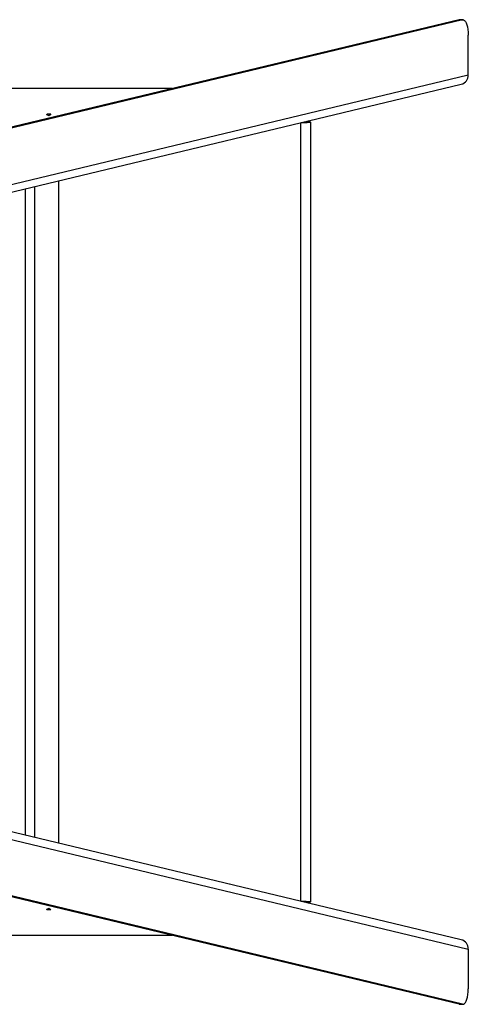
# Model space of a CAD drawing. Header units: inches. Extents: x 14 to 105, y 12 to 131.
# Tile 7 of 7: x 37 to 51, y 102 to 131. Entities that reach past the tile are written whole.
import ezdxf

# ---------------------------------------------------------------- set-up
doc = ezdxf.new("R2010")
doc.units = ezdxf.units.IN
doc.header["$MEASUREMENT"] = 0

msp = doc.modelspace()

# ---------------------------------------------------------------- linework, layer by layer
for p, q in [((50.415, 131.177), (33.206, 127.047)), ((50.517, 131.173), (33.286, 127.039)), ((50.431, 131.178), (50.415, 131.177)), ((50.415, 131.177), (50.517, 131.173)), ((50.533, 131.175), (50.431, 131.178)), ((50.688, 129.517), (50.688, 130.716)), ((33.261, 125.335), (50.688, 129.517)), ((41.787, 129.106), (19.602, 129.106)), ((33.049, 125.055), (50.479, 129.238)), ((38.016, 128.324), (38.038, 128.336)), ((38.016, 128.324), (38.084, 128.303)), ((38.145, 128.336), (38.038, 128.336)), ((38.084, 128.303), (38.145, 128.336)), ((38.084, 128.303), (38.145, 128.333)), ((38.145, 128.333), (38.145, 128.336)), ((45.658, 104.676), (45.658, 128.081)), ((45.842, 128.104), (45.815, 128.119)), ((45.842, 128.104), (45.95, 128.104)), ((45.95, 128.104), (45.89, 128.137)), ((45.954, 104.654), (45.954, 128.102)), ((37.389, 106.66), (37.389, 126.097)), ((37.667, 106.593), (37.667, 126.164)), ((38.373, 126.333), (38.373, 106.424)), ((50.479, 103.519), (33.049, 107.701)), ((33.261, 107.421), (50.688, 103.239)), ((50.415, 101.58), (33.206, 105.71)), ((50.517, 101.583), (33.286, 105.718)), ((45.815, 104.638), (45.842, 104.652)), ((45.842, 104.652), (45.95, 104.652)), ((45.89, 104.62), (45.95, 104.652)), ((38.084, 104.454), (38.016, 104.433)), ((38.038, 104.421), (38.016, 104.433)), ((38.145, 104.421), (38.038, 104.421)), ((38.145, 104.423), (38.084, 104.454)), ((38.145, 104.421), (38.084, 104.454)), ((38.145, 104.421), (38.145, 104.423)), ((41.787, 103.65), (30.738, 103.65)), ((50.688, 103.239), (50.688, 102.04)), ((50.415, 101.58), (50.517, 101.583)), ((50.431, 101.578), (50.415, 101.58)), ((50.431, 101.578), (50.533, 101.582))]:
    msp.add_line(p, q)
at = {"flags": 128}
for points in [[(50.517, 131.173), (50.547, 131.173), (50.576, 131.157), (50.603, 131.127), (50.627, 131.083), (50.648, 131.027), (50.665, 130.96), (50.678, 130.884), (50.685, 130.802), (50.688, 130.716)], [(50.517, 101.583), (50.547, 101.584), (50.576, 101.599), (50.603, 101.63), (50.627, 101.673), (50.648, 101.73), (50.665, 101.797), (50.678, 101.873), (50.685, 101.955), (50.688, 102.04)]]:
    msp.add_lwpolyline(points, dxfattribs=at)
for centre, start, end in [((50.405, 129.511), 284.9972, 1.2938), ((50.405, 103.246), 358.7062, 75.0028)]:
    msp.add_arc(centre, 0.283, start, end)
for points, knots in [([(45.67, 128.084), (45.699, 128.085), (45.762, 128.088), (45.847, 128.092), (45.913, 128.096), (45.951, 128.099), (45.95, 128.102), (45.95, 128.102)], [0, 0, 0, 0, 0.1921915, 0.4133352, 0.634479, 0.8556227, 1, 1, 1, 1]), ([(45.95, 104.654), (45.951, 104.655), (45.953, 104.657), (45.922, 104.66), (45.86, 104.664), (45.774, 104.668), (45.706, 104.671), (45.672, 104.673), (45.67, 104.673)], [0, 0, 0, 0, 0.106758, 0.327788, 0.548817, 0.769846, 0.990876, 1, 1, 1, 1])]:
    msp.add_open_spline(points, degree=3, knots=knots)
for points in [[(45.844, 128.103), (45.844, 128.104), (45.843, 128.104), (45.842, 128.104)], [(45.952, 128.104), (45.951, 128.104), (45.951, 128.104), (45.95, 128.104)]]:
    msp.add_open_spline(points, degree=3)

doc.saveas('drawing.dxf')
